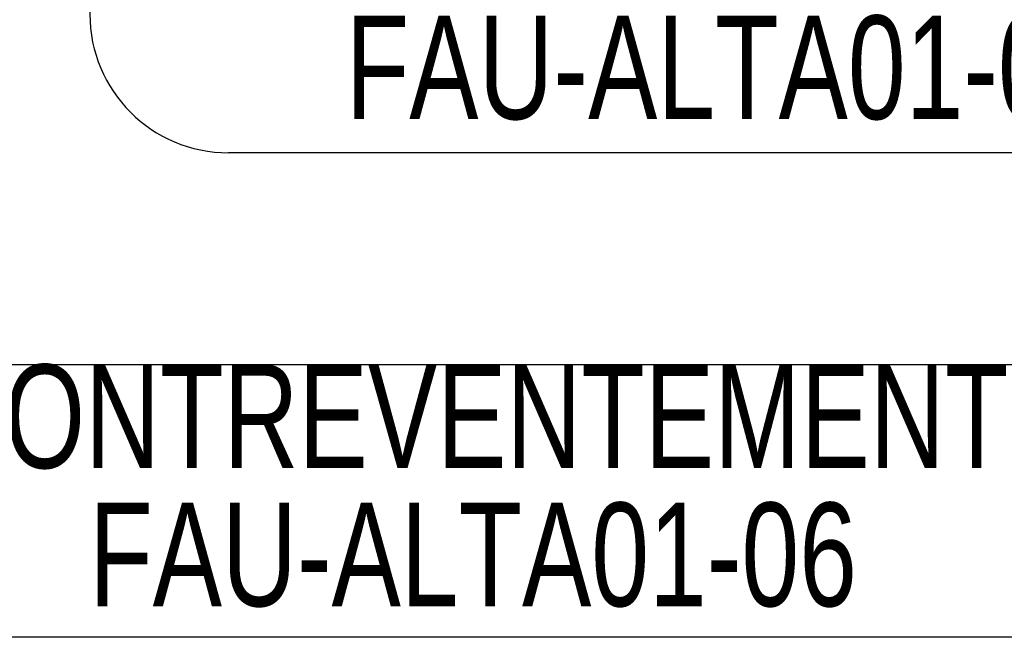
# Model space of a CAD drawing. Header units: millimetres. Extents: x 5 to 415, y 5 to 292.
# Tile 33 of 49: x 271 to 300, y 199 to 217. Entities that reach past the tile are written whole.
import ezdxf

# ---------------------------------------------------------------- set-up
doc = ezdxf.new("R2010")
doc.units = ezdxf.units.MM
doc.layers.add('NOTES', color=6, linetype='Continuous')
doc.styles.add('SLDTEXTSTYLE0', font='TXT', dxfattribs={"width": 0.75})

# ---------------------------------------------------------------- blocks, each defined once
blk = doc.blocks.new('SW_NOTE_12')
at = {"layer": 'NOTES', "color": 0}
for p, q in [((-41.417, 3.951), (-3.951, 3.951)), ((-3.951, -3.951), (-41.417, -3.951))]:
    blk.add_line(p, q, dxfattribs=at)
for centre, start, end in [((-41.417, 0), 90, 270), ((-3.951, 0), 270, 90)]:
    blk.add_arc(centre, 3.951, start, end, dxfattribs=at)
at = {"layer": 'NOTES', "color": 0, "char_height": 3, "attachment_point": 2, "style": 'SLDTEXTSTYLE0'}
for s, insert in [('CONTREVENTEMENT', (-22.875, 3.949)), ('FAU-ALTA01-06', (-22.752, -0.051))]:
    blk.add_mtext(s, dxfattribs=dict(at, insert=insert))
blk = doc.blocks.new('SW_NOTE_15')
at = {"layer": 'NOTES', "color": 0}
for p, q in [((-33.174, 4.019), (-4.019, 4.019)), ((-4.019, -4.019), (-33.174, -4.019))]:
    blk.add_line(p, q, dxfattribs=at)
for centre, start, end in [((-33.174, 0), 90, 270), ((-4.019, 0), 270, 90)]:
    blk.add_arc(centre, 4.019, start, end, dxfattribs=at)
at = {"layer": 'NOTES', "color": 0, "char_height": 3, "attachment_point": 2, "style": 'SLDTEXTSTYLE0'}
for s, insert in [('CADRE', (-18.66, 3.956)), ('FAU-ALTA01-02', (-18.659, -0.044))]:
    blk.add_mtext(s, dxfattribs=dict(at, insert=insert))

msp = doc.modelspace()

# ---------------------------------------------------------------- block references
at = {"layer": 'NOTES', "color": 211}
for name, p in [('SW_NOTE_15', (310.422, 217.234)), ('SW_NOTE_12', (307.084, 203.134))]:
    msp.add_blockref(name, p, dxfattribs=at)

doc.saveas('drawing.dxf')
